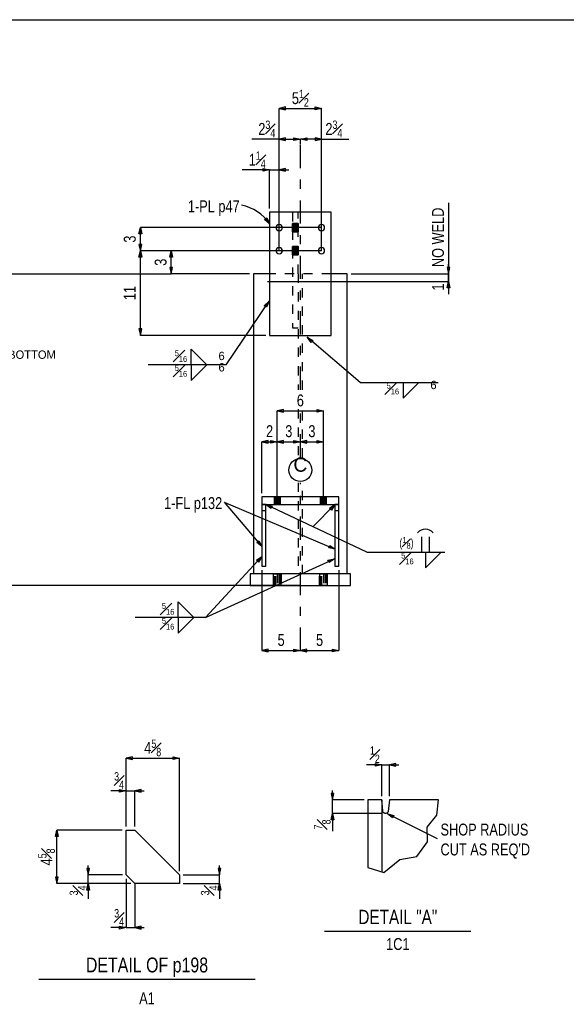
# Model space of a CAD drawing. Header units: inches. Extents: x -17.2 to 17.5, y -11.2 to 11.2.
# Tile 4 of 5: x 3 to 8.9, y 0.6 to 11.2. Entities that reach past the tile are written whole.
import ezdxf
from ezdxf.enums import TextEntityAlignment as Align

# ---------------------------------------------------------------- set-up
doc = ezdxf.new("R2010")
doc.units = ezdxf.units.IN
doc.header["$LTSCALE"] = 2.5
doc.header["$MEASUREMENT"] = 0
doc.linetypes.add('SDS2_5', pattern=[0.04, 0.02, -0.02])
doc.linetypes.add('SDS2_6', pattern=[0.2, 0.1, -0.05, 0, -0.05])
doc.layers.add('Layer_0', color=7, linetype='Continuous')
doc.layers.add('Outline', color=7, linetype='Continuous')
doc.styles.add('MTextWidth', font='txt', dxfattribs={"width": 0.8, "height": 0.2})

msp = doc.modelspace()

# ---------------------------------------------------------------- linework, layer by layer
at = {"color": 1, "linetype": 'Continuous'}
for p, q in [((7.604, 9.267), (7.604, 8.415)), ((5.612, 9.085), (5.636, 9.104)), ((5.667, 9.04), (5.612, 9.085)), ((5.636, 9.104), (5.667, 9.04)), ((4.253, 8.93), (4.268, 8.999)), ((4.268, 8.749), (4.268, 8.999)), ((4.268, 8.999), (4.283, 8.93)), ((6.229, 8.999), (4.268, 8.999)), ((5.667, 9.04), (5.667, 9.04)), ((4.283, 8.93), (4.253, 8.93)), ((4.283, 8.817), (4.253, 8.817)), ((4.253, 8.817), (4.268, 8.749)), ((4.253, 8.68), (4.268, 8.749)), ((4.268, 8.749), (4.283, 8.817)), ((4.268, 7.832), (4.268, 8.749)), ((4.268, 8.749), (4.283, 8.68)), ((4.601, 8.749), (4.268, 8.749)), ((4.601, 8.749), (4.268, 8.749)), ((4.586, 8.68), (4.601, 8.749)), ((4.601, 8.499), (4.601, 8.749)), ((4.601, 8.749), (4.616, 8.68)), ((6.229, 8.749), (4.601, 8.749)), ((4.283, 8.68), (4.253, 8.68)), ((4.616, 8.68), (4.586, 8.68)), ((4.616, 8.567), (4.586, 8.567)), ((4.586, 8.567), (4.601, 8.499)), ((4.601, 8.499), (4.616, 8.567)), ((7.618, 8.567), (7.589, 8.567)), ((7.589, 8.567), (7.604, 8.499)), ((7.604, 8.499), (7.604, 8.602)), ((7.604, 8.499), (7.618, 8.567)), ((1.98, 8.499), (4.601, 8.499)), ((5.45, 8.499), (4.601, 8.499)), ((6.55, 8.499), (7.604, 8.499)), ((7.604, 8.415), (7.604, 8.499)), ((5.646, 8.415), (7.604, 8.415)), ((7.589, 8.346), (7.604, 8.415)), ((7.618, 8.346), (7.589, 8.346)), ((7.604, 8.415), (7.604, 8.277)), ((7.604, 8.415), (7.618, 8.346)), ((5.198, 7.513), (5.661, 8.202)), ((5.61, 8.153), (5.661, 8.202)), ((5.635, 8.137), (5.61, 8.153)), ((5.661, 8.202), (5.635, 8.137)), ((5.661, 8.202), (5.661, 8.202)), ((4.283, 7.901), (4.253, 7.901)), ((4.253, 7.901), (4.268, 7.832)), ((4.268, 7.832), (4.283, 7.901)), ((5.625, 7.832), (4.268, 7.832)), ((6.646, 7.322), (6.074, 7.811)), ((6.074, 7.811), (6.074, 7.811)), ((6.074, 7.811), (6.136, 7.777)), ((6.117, 7.755), (6.074, 7.811)), ((4.817, 7.513), (4.817, 7.682)), ((4.817, 7.682), (4.987, 7.513)), ((6.136, 7.777), (6.117, 7.755)), ((5.198, 7.513), (4.352, 7.513)), ((4.817, 7.513), (4.817, 7.343)), ((4.817, 7.343), (4.987, 7.513)), ((6.646, 7.322), (7.493, 7.322)), ((7.112, 7.322), (7.112, 7.153)), ((7.112, 7.153), (7.281, 7.322)), ((5.819, 7.028), (5.75, 7.014)), ((5.75, 6.68), (5.75, 7.014)), ((5.75, 7.014), (5.819, 6.999)), ((5.75, 7.014), (6.25, 7.014)), ((5.819, 6.999), (5.819, 7.028)), ((6.181, 6.999), (6.181, 7.028)), ((6.181, 7.028), (6.25, 7.014)), ((6.25, 7.014), (6.181, 6.999)), ((6.25, 6.68), (6.25, 7.014)), ((5.652, 6.695), (5.583, 6.68)), ((5.583, 6.124), (5.583, 6.68)), ((5.583, 6.68), (5.652, 6.665)), ((5.583, 6.68), (5.75, 6.68)), ((5.652, 6.665), (5.652, 6.695)), ((5.681, 6.665), (5.681, 6.695)), ((5.681, 6.695), (5.75, 6.68)), ((5.75, 6.68), (5.681, 6.665)), ((5.819, 6.695), (5.75, 6.68)), ((5.75, 5.999), (5.75, 6.68)), ((5.75, 6.68), (5.819, 6.665)), ((5.75, 6.68), (6, 6.68)), ((5.75, 6.68), (5.75, 6.68)), ((5.819, 6.665), (5.819, 6.695)), ((5.931, 6.665), (5.931, 6.695)), ((5.931, 6.695), (6, 6.68)), ((6, 6.68), (5.931, 6.665)), ((6.069, 6.695), (6, 6.68)), ((6, 6.68), (6, 6.68)), ((6, 6.68), (6, 6.68)), ((6, 6.68), (6.069, 6.665)), ((6, 6.68), (6.25, 6.68)), ((6.069, 6.665), (6.069, 6.695)), ((6.181, 6.665), (6.181, 6.695)), ((6.181, 6.695), (6.25, 6.68)), ((6.25, 6.68), (6.181, 6.665)), ((6.25, 5.999), (6.25, 6.68)), ((5.175, 6.026), (6.376, 5.516)), ((5.175, 6.026), (5.584, 5.547)), ((6.718, 5.483), (5.625, 5.999)), ((5.625, 5.999), (5.625, 5.999)), ((5.625, 5.999), (5.694, 5.983)), ((5.681, 5.956), (5.625, 5.999)), ((5.694, 5.983), (5.681, 5.956)), ((6.134, 5.758), (6.375, 5.999)), ((6.316, 5.96), (6.375, 5.999)), ((6.375, 5.999), (6.337, 5.939)), ((6.375, 5.999), (6.375, 5.999)), ((6.337, 5.939), (6.316, 5.96)), ((7.269, 5.694), (7.29, 5.715)), ((7.29, 5.715), (7.311, 5.728)), ((7.311, 5.728), (7.332, 5.735)), ((7.311, 5.652), (7.311, 5.483)), ((7.332, 5.735), (7.353, 5.737)), ((7.353, 5.737), (7.375, 5.735)), ((7.375, 5.735), (7.396, 5.728)), ((7.396, 5.728), (7.417, 5.715)), ((7.396, 5.652), (7.396, 5.483)), ((7.417, 5.715), (7.438, 5.694)), ((5.528, 5.589), (5.551, 5.608)), ((5.584, 5.547), (5.528, 5.589)), ((5.551, 5.608), (5.584, 5.547)), ((5.584, 5.547), (5.584, 5.547)), ((6.307, 5.53), (6.319, 5.557)), ((6.319, 5.557), (6.376, 5.516)), ((4.974, 4.776), (5.582, 5.438)), ((5.525, 5.397), (5.582, 5.438)), ((5.582, 5.438), (5.546, 5.377)), ((5.582, 5.438), (5.582, 5.438)), ((6.376, 5.516), (6.307, 5.53)), ((6.376, 5.516), (6.376, 5.516)), ((6.718, 5.483), (7.565, 5.483)), ((7.353, 5.483), (7.353, 5.313)), ((7.353, 5.313), (7.523, 5.483)), ((4.974, 4.776), (6.368, 5.413)), ((5.546, 5.377), (5.525, 5.397)), ((6.299, 5.398), (6.368, 5.413)), ((6.311, 5.371), (6.299, 5.398)), ((6.368, 5.413), (6.311, 5.371)), ((6.368, 5.413), (6.368, 5.413)), ((5.583, 5.29), (5.583, 4.419)), ((6.417, 5.29), (6.417, 4.419)), ((4.678, 4.776), (4.678, 4.945)), ((4.678, 4.945), (4.847, 4.776)), ((4.974, 4.776), (4.212, 4.776)), ((4.678, 4.776), (4.678, 4.607)), ((4.678, 4.607), (4.847, 4.776)), ((5.652, 4.434), (5.583, 4.419)), ((5.583, 4.419), (5.652, 4.405)), ((5.583, 4.419), (6, 4.419)), ((5.652, 4.405), (5.652, 4.434)), ((5.931, 4.405), (5.931, 4.434)), ((5.931, 4.434), (6, 4.419)), ((6, 4.419), (5.931, 4.405)), ((6.069, 4.434), (6, 4.419)), ((6, 4.419), (6, 4.419)), ((6, 4.419), (6, 4.419)), ((6, 4.419), (6.069, 4.405)), ((6, 4.419), (6.417, 4.419)), ((6.069, 4.405), (6.069, 4.434)), ((6.348, 4.405), (6.348, 4.434)), ((6.348, 4.434), (6.417, 4.419)), ((6.417, 4.419), (6.348, 4.405)), ((4.182, 3.27), (4.113, 3.255)), ((4.113, 2.901), (4.113, 3.255)), ((4.113, 3.255), (4.182, 3.24)), ((4.113, 3.255), (4.691, 3.255)), ((4.182, 3.24), (4.182, 3.27)), ((4.622, 3.24), (4.622, 3.27)), ((4.622, 3.27), (4.691, 3.255)), ((4.691, 3.255), (4.622, 3.24)), ((4.691, 2.031), (4.691, 3.255)), ((6.881, 3.182), (6.716, 3.182)), ((6.812, 3.168), (6.812, 3.197)), ((6.812, 3.197), (6.881, 3.182)), ((6.881, 3.182), (6.812, 3.168)), ((6.881, 2.843), (6.881, 3.182)), ((6.881, 3.182), (6.964, 3.182)), ((7.033, 3.197), (6.964, 3.182)), ((6.964, 3.182), (7.067, 3.182)), ((6.964, 3.182), (7.033, 3.168)), ((6.964, 2.843), (6.964, 3.182)), ((7.033, 3.168), (7.033, 3.197)), ((4.113, 2.901), (3.948, 2.901)), ((4.044, 2.886), (4.044, 2.916)), ((4.044, 2.916), (4.113, 2.901)), ((4.113, 2.901), (4.044, 2.886)), ((4.113, 2.515), (4.113, 2.901)), ((4.113, 2.901), (4.207, 2.901)), ((4.276, 2.916), (4.207, 2.901)), ((4.207, 2.901), (4.31, 2.901)), ((4.207, 2.901), (4.276, 2.886)), ((4.207, 2.513), (4.207, 2.901)), ((4.276, 2.886), (4.276, 2.916)), ((6.347, 2.802), (6.347, 2.905)), ((6.362, 2.871), (6.332, 2.871)), ((6.332, 2.871), (6.347, 2.802)), ((6.347, 2.802), (6.362, 2.871)), ((6.347, 2.656), (6.347, 2.802)), ((6.689, 2.802), (6.347, 2.802)), ((6.332, 2.587), (6.347, 2.656)), ((6.362, 2.587), (6.332, 2.587)), ((6.877, 2.656), (6.347, 2.656)), ((6.347, 2.656), (6.347, 2.464)), ((6.347, 2.656), (6.362, 2.587)), ((7.485, 2.381), (6.943, 2.651)), ((6.943, 2.651), (6.943, 2.651)), ((6.943, 2.651), (7.011, 2.633)), ((6.998, 2.607), (6.943, 2.651)), ((7.011, 2.633), (6.998, 2.607)), ((3.348, 2.405), (3.363, 2.473)), ((3.363, 1.895), (3.363, 2.473)), ((3.363, 2.473), (3.378, 2.405)), ((4.071, 2.473), (3.363, 2.473)), ((3.378, 2.405), (3.348, 2.405)), ((3.717, 2.058), (3.688, 2.058)), ((3.688, 2.058), (3.703, 1.989)), ((3.703, 1.989), (3.703, 2.092)), ((3.703, 1.989), (3.717, 2.058)), ((5.139, 2.058), (5.109, 2.058)), ((5.109, 2.058), (5.124, 1.989)), ((5.124, 1.989), (5.124, 2.092)), ((5.124, 1.989), (5.139, 2.058)), ((3.378, 1.964), (3.348, 1.964)), ((3.348, 1.964), (3.363, 1.895)), ((3.363, 1.895), (3.378, 1.964)), ((3.703, 1.895), (3.703, 1.989)), ((4.074, 1.989), (3.703, 1.989)), ((4.113, 1.947), (4.113, 1.419)), ((4.73, 1.989), (5.124, 1.989)), ((5.124, 1.895), (5.124, 1.989)), ((3.703, 1.895), (3.363, 1.895)), ((3.688, 1.826), (3.703, 1.895)), ((3.717, 1.826), (3.688, 1.826)), ((4.165, 1.895), (3.703, 1.895)), ((3.703, 1.895), (3.703, 1.731)), ((3.703, 1.895), (3.717, 1.826)), ((4.207, 1.895), (4.207, 1.419)), ((4.733, 1.895), (5.124, 1.895)), ((5.109, 1.826), (5.124, 1.895)), ((5.139, 1.826), (5.109, 1.826)), ((5.124, 1.895), (5.124, 1.731)), ((5.124, 1.895), (5.139, 1.826)), ((4.113, 1.419), (3.948, 1.419)), ((4.044, 1.404), (4.044, 1.433)), ((4.044, 1.433), (4.113, 1.419)), ((4.113, 1.419), (4.044, 1.404)), ((4.113, 1.419), (4.207, 1.419)), ((4.276, 1.433), (4.207, 1.419)), ((4.207, 1.419), (4.31, 1.419)), ((4.207, 1.419), (4.276, 1.404)), ((4.276, 1.404), (4.276, 1.433))]:
    msp.add_line(p, q, dxfattribs=at)
at = {"color": 2, "linetype": 'Continuous'}
for p, q in [((6.881, 2.802), (6.731, 2.802)), ((6.731, 2.802), (6.731, 2.07)), ((6.892, 2.684), (6.881, 2.802)), ((6.881, 2.802), (6.881, 2.023)), ((6.964, 2.802), (6.952, 2.676)), ((6.974, 2.802), (6.964, 2.802)), ((7.033, 2.802), (6.974, 2.802)), ((7.497, 2.802), (7.033, 2.802)), ((7.476, 2.638), (7.497, 2.802)), ((6.893, 2.676), (6.892, 2.684)), ((6.894, 2.674), (6.893, 2.676)), ((6.893, 2.676), (6.893, 2.676)), ((6.897, 2.669), (6.894, 2.674)), ((6.901, 2.664), (6.897, 2.669)), ((6.948, 2.669), (6.943, 2.664)), ((6.951, 2.674), (6.948, 2.669)), ((6.952, 2.676), (6.951, 2.676)), ((6.951, 2.676), (6.951, 2.674)), ((6.907, 2.66), (6.901, 2.664)), ((6.913, 2.657), (6.907, 2.66)), ((6.919, 2.656), (6.913, 2.657)), ((6.925, 2.656), (6.919, 2.656)), ((6.926, 2.656), (6.925, 2.656)), ((6.932, 2.657), (6.926, 2.656)), ((6.938, 2.66), (6.932, 2.657)), ((6.943, 2.664), (6.938, 2.66)), ((7.374, 2.508), (7.476, 2.638)), ((4.113, 1.989), (4.113, 2.473)), ((4.113, 2.473), (4.207, 2.473)), ((4.207, 2.473), (4.691, 1.989)), ((7.378, 2.349), (7.374, 2.508)), ((7.262, 2.19), (7.378, 2.349)), ((6.903, 2.016), (7.078, 2.157)), ((7.078, 2.157), (7.262, 2.19)), ((6.731, 2.07), (6.903, 2.016)), ((4.207, 1.895), (4.113, 1.989)), ((4.691, 1.989), (4.691, 1.895))]:
    msp.add_line(p, q, dxfattribs=at)
at = {"color": 3, "linetype": 'Continuous'}
msp.add_line((6.263, 1.381), (7.846, 1.381), dxfattribs=at)
at = {"color": 1, "linetype": 'Continuous'}
msp.add_arc((5.273, 8.775), 0.475, 34.045, 79.045, dxfattribs=at)
at = {"layer": 'Layer_0', "color": 2, "linetype": 'Continuous'}
for p, q in [((-17.25, 11.25), (17.25, 11.25)), ((6.333, 9.165), (5.667, 9.165)), ((5.667, 9.165), (5.667, 7.832)), ((6.333, 7.832), (6.333, 9.165)), ((5.492, 8.499), (5.492, 5.249)), ((5.667, 8.499), (5.492, 8.499)), ((6.508, 8.499), (6.333, 8.499)), ((6.508, 5.249), (6.508, 8.499)), ((5.667, 7.832), (6.333, 7.832)), ((5.583, 6.082), (5.583, 5.999)), ((6.417, 6.082), (5.583, 6.082)), ((5.716, 6.082), (5.716, 6.082)), ((5.784, 6.082), (5.784, 6.082)), ((6.216, 6.082), (6.216, 6.082)), ((6.284, 6.082), (6.284, 6.082)), ((6.417, 5.999), (6.417, 6.082)), ((5.583, 5.999), (6.417, 5.999)), ((5.625, 5.999), (5.583, 5.999)), ((5.583, 5.999), (5.583, 5.332)), ((5.625, 5.332), (5.625, 5.999)), ((5.716, 5.999), (5.716, 5.998)), ((5.784, 5.998), (5.784, 5.999)), ((6.216, 5.999), (6.216, 5.998)), ((6.284, 5.998), (6.284, 5.999)), ((6.417, 5.999), (6.375, 5.999)), ((6.375, 5.999), (6.375, 5.332)), ((6.417, 5.332), (6.417, 5.999)), ((5.583, 5.332), (5.625, 5.332)), ((6.375, 5.332), (6.417, 5.332)), ((5.458, 5.249), (5.458, 5.124)), ((6.542, 5.249), (5.458, 5.249)), ((5.706, 5.249), (5.706, 5.249)), ((5.794, 5.249), (5.794, 5.249)), ((6.206, 5.249), (6.206, 5.249)), ((6.294, 5.249), (6.294, 5.249)), ((6.542, 5.124), (6.542, 5.249)), ((5.458, 5.124), (6.542, 5.124)), ((5.706, 5.124), (5.706, 5.123)), ((5.794, 5.123), (5.794, 5.124)), ((6.206, 5.124), (6.206, 5.123)), ((6.294, 5.123), (6.294, 5.124)), ((4.691, 1.895), (4.207, 1.895))]:
    msp.add_line(p, q, dxfattribs=at)
at = {"layer": 'Layer_0', "color": 1, "linetype": 'SDS2_5'}
for p, q in [((5.915, 9.165), (5.915, 7.915)), ((5.977, 8.499), (5.977, 9.165)), ((5.914, 9.039), (5.914, 9.043)), ((5.977, 9.043), (5.914, 9.043)), ((5.914, 9.03), (5.914, 9.039)), ((5.914, 9.039), (5.977, 9.039)), ((5.914, 9.016), (5.914, 9.03)), ((5.914, 9.03), (5.977, 9.03)), ((5.914, 8.999), (5.914, 9.016)), ((5.914, 9.016), (5.977, 9.016)), ((5.914, 8.982), (5.914, 8.999)), ((5.914, 8.999), (5.977, 8.999)), ((5.914, 8.967), (5.914, 8.982)), ((5.977, 8.982), (5.914, 8.982)), ((5.914, 8.958), (5.914, 8.967)), ((5.977, 8.967), (5.914, 8.967)), ((5.914, 8.954), (5.914, 8.958)), ((5.977, 8.958), (5.914, 8.958)), ((5.977, 9.043), (5.977, 9.039)), ((5.977, 9.039), (5.977, 9.03)), ((5.977, 9.03), (5.977, 9.016)), ((5.977, 9.016), (5.977, 8.999)), ((5.977, 8.999), (5.977, 8.982)), ((5.977, 8.982), (5.977, 8.967)), ((5.977, 8.967), (5.977, 8.958)), ((5.977, 8.958), (5.977, 8.954)), ((5.914, 8.954), (5.977, 8.954)), ((5.914, 8.789), (5.914, 8.793)), ((5.977, 8.793), (5.914, 8.793)), ((5.914, 8.78), (5.914, 8.789)), ((5.914, 8.789), (5.977, 8.789)), ((5.914, 8.766), (5.914, 8.78)), ((5.914, 8.78), (5.977, 8.78)), ((5.914, 8.749), (5.914, 8.766)), ((5.914, 8.766), (5.977, 8.766)), ((5.914, 8.732), (5.914, 8.749)), ((5.914, 8.749), (5.977, 8.749)), ((5.977, 8.793), (5.977, 8.789)), ((5.977, 8.789), (5.977, 8.78)), ((5.977, 8.78), (5.977, 8.766)), ((5.977, 8.766), (5.977, 8.749)), ((5.977, 8.749), (5.977, 8.732)), ((5.914, 8.717), (5.914, 8.732)), ((5.977, 8.732), (5.914, 8.732)), ((5.914, 8.708), (5.914, 8.717)), ((5.977, 8.717), (5.914, 8.717)), ((5.914, 8.704), (5.914, 8.708)), ((5.977, 8.708), (5.914, 8.708)), ((5.914, 8.704), (5.977, 8.704)), ((5.977, 8.732), (5.977, 8.717)), ((5.977, 8.717), (5.977, 8.708)), ((5.977, 8.708), (5.977, 8.704)), ((6.333, 8.499), (5.667, 8.499)), ((5.977, 8.499), (5.977, 7.243)), ((6.023, 7.243), (6.023, 8.499)), ((5.915, 7.915), (5.977, 7.915)), ((5.977, 7.033), (5.977, 6.511)), ((6.023, 6.511), (6.023, 7.033)), ((5.977, 6.236), (5.977, 5.249)), ((6.023, 5.249), (6.023, 6.236)), ((5.716, 6.082), (5.719, 6.082)), ((5.716, 6.082), (5.716, 5.999)), ((5.719, 5.999), (5.719, 6.082)), ((5.719, 6.082), (5.719, 6.082)), ((5.719, 6.082), (5.726, 6.082)), ((5.726, 5.999), (5.726, 6.082)), ((5.726, 6.082), (5.726, 6.082)), ((5.726, 6.082), (5.737, 6.082)), ((5.737, 5.999), (5.737, 6.082)), ((5.737, 6.082), (5.737, 6.082)), ((5.737, 6.082), (5.75, 6.082)), ((5.75, 6.082), (5.75, 6.082)), ((5.75, 6.082), (5.75, 5.999)), ((5.75, 6.082), (5.763, 6.082)), ((5.763, 6.082), (5.763, 6.082)), ((5.763, 6.082), (5.763, 5.999)), ((5.763, 6.082), (5.774, 6.082)), ((5.774, 6.082), (5.774, 6.082)), ((5.774, 6.082), (5.774, 5.999)), ((5.774, 6.082), (5.781, 6.082)), ((5.781, 6.082), (5.781, 6.082)), ((5.781, 6.082), (5.781, 5.999)), ((5.781, 6.082), (5.784, 6.082)), ((5.784, 5.999), (5.784, 6.082)), ((6.216, 6.082), (6.219, 6.082)), ((6.216, 6.082), (6.216, 5.999)), ((6.219, 5.999), (6.219, 6.082)), ((6.219, 6.082), (6.219, 6.082)), ((6.219, 6.082), (6.226, 6.082)), ((6.226, 5.999), (6.226, 6.082)), ((6.226, 6.082), (6.226, 6.082)), ((6.226, 6.082), (6.237, 6.082)), ((6.237, 5.999), (6.237, 6.082)), ((6.237, 6.082), (6.237, 6.082)), ((6.237, 6.082), (6.25, 6.082)), ((6.25, 6.082), (6.25, 6.082)), ((6.25, 6.082), (6.25, 5.999)), ((6.25, 6.082), (6.263, 6.082)), ((6.263, 6.082), (6.263, 6.082)), ((6.263, 6.082), (6.263, 5.999)), ((6.263, 6.082), (6.274, 6.082)), ((6.274, 6.082), (6.274, 6.082)), ((6.274, 6.082), (6.274, 5.999)), ((6.274, 6.082), (6.281, 6.082)), ((6.281, 6.082), (6.281, 6.082)), ((6.281, 6.082), (6.281, 5.999)), ((6.281, 6.082), (6.284, 6.082)), ((6.284, 5.999), (6.284, 6.082)), ((5.719, 5.998), (5.716, 5.998)), ((5.719, 5.998), (5.719, 5.999)), ((5.726, 5.998), (5.719, 5.998)), ((5.726, 5.998), (5.726, 5.999)), ((5.737, 5.998), (5.726, 5.998)), ((5.737, 5.998), (5.737, 5.999)), ((5.75, 5.998), (5.737, 5.998)), ((5.75, 5.999), (5.75, 5.998)), ((5.763, 5.998), (5.75, 5.998)), ((5.763, 5.999), (5.763, 5.998)), ((5.774, 5.998), (5.763, 5.998)), ((5.774, 5.999), (5.774, 5.998)), ((5.781, 5.998), (5.774, 5.998)), ((5.781, 5.999), (5.781, 5.998)), ((5.784, 5.998), (5.781, 5.998)), ((6.219, 5.998), (6.216, 5.998)), ((6.219, 5.998), (6.219, 5.999)), ((6.226, 5.998), (6.219, 5.998)), ((6.226, 5.998), (6.226, 5.999)), ((6.237, 5.998), (6.226, 5.998)), ((6.237, 5.998), (6.237, 5.999)), ((6.25, 5.998), (6.237, 5.998)), ((6.25, 5.999), (6.25, 5.998)), ((6.263, 5.998), (6.25, 5.998)), ((6.263, 5.999), (6.263, 5.998)), ((6.274, 5.998), (6.263, 5.998)), ((6.274, 5.999), (6.274, 5.998)), ((6.281, 5.998), (6.274, 5.998)), ((6.281, 5.999), (6.281, 5.998)), ((6.284, 5.998), (6.281, 5.998)), ((5.583, 5.936), (5.625, 5.936)), ((6.375, 5.936), (6.417, 5.936)), ((5.706, 5.249), (5.709, 5.249)), ((5.706, 5.249), (5.706, 5.124)), ((5.709, 5.124), (5.709, 5.249)), ((5.709, 5.249), (5.709, 5.249)), ((5.709, 5.249), (5.719, 5.249)), ((5.719, 5.124), (5.719, 5.249)), ((5.719, 5.249), (5.719, 5.249)), ((5.719, 5.249), (5.733, 5.249)), ((5.733, 5.124), (5.733, 5.249)), ((5.733, 5.249), (5.733, 5.249)), ((5.733, 5.249), (5.75, 5.249)), ((5.75, 5.249), (5.75, 5.249)), ((5.75, 5.249), (5.75, 5.124)), ((5.75, 5.249), (5.767, 5.249)), ((5.767, 5.249), (5.767, 5.249)), ((5.767, 5.249), (5.767, 5.124)), ((5.767, 5.249), (5.781, 5.249)), ((5.781, 5.249), (5.781, 5.249)), ((5.781, 5.249), (5.781, 5.124)), ((5.781, 5.249), (5.791, 5.249)), ((5.791, 5.249), (5.791, 5.249)), ((5.791, 5.249), (5.791, 5.124)), ((5.791, 5.249), (5.794, 5.249)), ((5.794, 5.124), (5.794, 5.249)), ((6.206, 5.249), (6.209, 5.249)), ((6.206, 5.249), (6.206, 5.124)), ((6.209, 5.124), (6.209, 5.249)), ((6.209, 5.249), (6.209, 5.249)), ((6.209, 5.249), (6.219, 5.249)), ((6.219, 5.124), (6.219, 5.249)), ((6.219, 5.249), (6.219, 5.249)), ((6.219, 5.249), (6.233, 5.249)), ((6.233, 5.124), (6.233, 5.249)), ((6.233, 5.249), (6.233, 5.249)), ((6.233, 5.249), (6.25, 5.249)), ((6.25, 5.249), (6.25, 5.249)), ((6.25, 5.249), (6.25, 5.124)), ((6.25, 5.249), (6.267, 5.249)), ((6.267, 5.249), (6.267, 5.249)), ((6.267, 5.249), (6.267, 5.124)), ((6.267, 5.249), (6.281, 5.249)), ((6.281, 5.249), (6.281, 5.249)), ((6.281, 5.249), (6.281, 5.124)), ((6.281, 5.249), (6.291, 5.249)), ((6.291, 5.249), (6.291, 5.249)), ((6.291, 5.249), (6.291, 5.124)), ((6.291, 5.249), (6.294, 5.249)), ((6.294, 5.124), (6.294, 5.249)), ((5.709, 5.123), (5.706, 5.123)), ((5.709, 5.123), (5.709, 5.124)), ((5.719, 5.123), (5.709, 5.123)), ((5.719, 5.123), (5.719, 5.124)), ((5.733, 5.123), (5.719, 5.123)), ((5.733, 5.123), (5.733, 5.124)), ((5.75, 5.123), (5.733, 5.123)), ((5.75, 5.124), (5.75, 5.123)), ((5.767, 5.123), (5.75, 5.123)), ((5.767, 5.124), (5.767, 5.123)), ((5.781, 5.123), (5.767, 5.123)), ((5.781, 5.124), (5.781, 5.123)), ((5.791, 5.123), (5.781, 5.123)), ((5.791, 5.124), (5.791, 5.123)), ((5.794, 5.123), (5.791, 5.123)), ((6.209, 5.123), (6.206, 5.123)), ((6.209, 5.123), (6.209, 5.124)), ((6.219, 5.123), (6.209, 5.123)), ((6.219, 5.123), (6.219, 5.124)), ((6.233, 5.123), (6.219, 5.123)), ((6.233, 5.123), (6.233, 5.124)), ((6.25, 5.123), (6.233, 5.123)), ((6.25, 5.124), (6.25, 5.123)), ((6.267, 5.123), (6.25, 5.123)), ((6.267, 5.124), (6.267, 5.123)), ((6.281, 5.123), (6.267, 5.123)), ((6.281, 5.124), (6.281, 5.123)), ((6.291, 5.123), (6.281, 5.123)), ((6.291, 5.124), (6.291, 5.123)), ((6.294, 5.123), (6.291, 5.123))]:
    msp.add_line(p, q, dxfattribs=at)
at = {"layer": 'Layer_0', "color": 3, "linetype": 'Continuous'}
for points in [[(5.771, 8.965), (5.784, 8.967), (5.795, 8.975), (5.802, 8.986), (5.805, 8.999), (5.802, 9.012), (5.795, 9.023), (5.784, 9.03), (5.771, 9.032), (5.758, 9.03), (5.747, 9.023), (5.74, 9.012), (5.737, 8.999), (5.74, 8.986), (5.747, 8.975), (5.758, 8.967), (5.771, 8.965)], [(6.229, 8.965), (6.242, 8.967), (6.253, 8.975), (6.26, 8.986), (6.263, 8.999), (6.26, 9.012), (6.253, 9.023), (6.242, 9.03), (6.229, 9.032), (6.216, 9.03), (6.205, 9.023), (6.198, 9.012), (6.195, 8.999), (6.198, 8.986), (6.205, 8.975), (6.216, 8.967), (6.229, 8.965)], [(5.771, 8.715), (5.784, 8.717), (5.795, 8.725), (5.802, 8.736), (5.805, 8.749), (5.802, 8.762), (5.795, 8.773), (5.784, 8.78), (5.771, 8.782), (5.758, 8.78), (5.747, 8.773), (5.74, 8.762), (5.737, 8.749), (5.74, 8.736), (5.747, 8.725), (5.758, 8.717), (5.771, 8.715)], [(6.229, 8.715), (6.242, 8.717), (6.253, 8.725), (6.26, 8.736), (6.263, 8.749), (6.26, 8.762), (6.253, 8.773), (6.242, 8.78), (6.229, 8.782), (6.216, 8.78), (6.205, 8.773), (6.198, 8.762), (6.195, 8.749), (6.198, 8.736), (6.205, 8.725), (6.216, 8.717), (6.229, 8.715)]]:
    msp.add_lwpolyline(points, close=True, dxfattribs=at)
at = {"layer": 'Outline', "color": 1, "linetype": 'Continuous'}
for p, q in [((5.84, 10.305), (5.771, 10.29)), ((5.771, 8.749), (5.771, 10.29)), ((5.771, 10.29), (5.84, 10.275)), ((5.771, 10.29), (6.229, 10.29)), ((5.84, 10.275), (5.84, 10.305)), ((6.16, 10.275), (6.16, 10.305)), ((6.16, 10.305), (6.229, 10.29)), ((6.229, 10.29), (6.16, 10.275)), ((6.229, 8.749), (6.229, 10.29)), ((5.771, 9.957), (5.476, 9.957)), ((5.84, 9.972), (5.771, 9.957)), ((5.771, 8.749), (5.771, 9.957)), ((5.771, 9.957), (5.84, 9.942)), ((5.771, 9.957), (6, 9.957)), ((5.84, 9.942), (5.84, 9.972)), ((5.931, 9.942), (5.931, 9.972)), ((5.931, 9.972), (6, 9.957)), ((6, 9.957), (5.931, 9.942)), ((6, 9.957), (6.069, 9.972)), ((6, 9.897), (6, 9.957)), ((6.229, 9.957), (6, 9.957)), ((6.069, 9.942), (6, 9.957)), ((6, 9.957), (6, 9.957)), ((6.069, 9.972), (6.069, 9.942)), ((6.229, 9.957), (6.16, 9.972)), ((6.16, 9.972), (6.16, 9.942)), ((6.16, 9.942), (6.229, 9.957)), ((6.229, 8.749), (6.229, 9.957)), ((6.229, 9.957), (6.524, 9.957)), ((5.667, 9.624), (5.372, 9.624)), ((5.598, 9.609), (5.598, 9.638)), ((5.598, 9.638), (5.667, 9.624)), ((5.667, 9.624), (5.598, 9.609)), ((5.667, 9.207), (5.667, 9.624)), ((5.667, 9.624), (5.771, 9.624)), ((5.84, 9.638), (5.771, 9.624)), ((5.771, 9.624), (5.874, 9.624)), ((5.771, 9.624), (5.84, 9.609)), ((5.771, 8.999), (5.771, 9.624)), ((5.84, 9.609), (5.84, 9.638)), ((6, 5.124), (-3.927, 5.124))]:
    msp.add_line(p, q, dxfattribs=at)
at = {"layer": 'Outline', "color": 1, "linetype": 'SDS2_6'}
for p, q in [((6, 7.243), (6, 9.957)), ((6, 6.511), (6, 7.033)), ((6, 4.419), (6, 6.236))]:
    msp.add_line(p, q, dxfattribs=at)
at = {"layer": 'Outline', "color": 3, "linetype": 'Continuous'}
msp.add_line((3.169, 0.86), (5.512, 0.86), dxfattribs=at)
msp.add_circle((6, 6.374), 0.125, dxfattribs=at)

# ---------------------------------------------------------------- texts
at = {"color": 2, "linetype": 'Continuous', "width": 0.8}
for s, p in [('1-PL p47', (5.343, 9.165)), ('1-FL p132', (5.154, 5.951))]:
    msp.add_text(s, height=0.129, dxfattribs=at).set_placement(p, align=Align.RIGHT)
msp.add_text('NO WELD', height=0.129, rotation=90, dxfattribs=at).set_placement((7.554, 8.571))
for s, p in [('3', (4.218, 8.874)), ('3', (4.552, 8.624)), ('11', (4.218, 8.29))]:
    msp.add_text(s, height=0.129, rotation=90, dxfattribs=at).set_placement(p, align=Align.CENTER)
msp.add_text('1', height=0.129, rotation=90, dxfattribs=at).set_placement((7.554, 8.394), align=Align.RIGHT)
at = {"color": 1, "linetype": 'Continuous'}
msp.add_text('1" RET @ BOTTOM', height=0.09032, dxfattribs=at).set_placement((2.262, 7.623), align=Align.MIDDLE_LEFT)
msp.add_text('6', height=0.0903, dxfattribs=at).set_placement((5.114, 7.564))
for p in [(5.114, 7.531), (7.408, 7.34)]:
    msp.add_text('6', height=0.0903, dxfattribs=at).set_placement(p, align=Align.TOP_LEFT)
at = {"color": 2, "linetype": 'Continuous', "width": 0.8}
for s, p in [('6', (6, 7.063)), ('2', (5.667, 6.73)), ('3', (5.875, 6.73)), ('3', (6.125, 6.73)), ('5', (5.792, 4.469)), ('5', (6.208, 4.469))]:
    msp.add_text(s, height=0.129, dxfattribs=at).set_placement(p, align=Align.CENTER)
at = {"color": 3, "linetype": 'Continuous', "width": 0.8}
msp.add_text('DETAIL "A"', height=0.1548, dxfattribs=at).set_placement((7.055, 1.457), align=Align.CENTER)
at = {"color": 1, "linetype": 'Continuous', "width": 0.8}
msp.add_text('1C1', height=0.129, dxfattribs=at).set_placement((7.055, 1.177), align=Align.CENTER)
at = {"color": 1, "linetype": 'Continuous', "char_height": 0.09032, "style": 'MTextWidth'}
for s, insert, attachment_point in [('\\A1;{\\H0.70x;\\S5#16;}', (4.775, 7.544), 9), ('\\A1;{\\H0.70x;\\S5#16;}', (4.775, 7.51), 3), ('\\A1;{\\H0.70x;\\S5#16;}', (7.069, 7.319), 3), ('\\A1;({\\H0.70x;\\S1#8;})', (7.226, 5.513), 9), ('\\A1;{\\H0.70x;\\S5#16;}', (7.226, 5.479), 3), ('\\A1;{\\H0.70x;\\S5#16;}', (4.636, 4.807), 9), ('\\A1;{\\H0.70x;\\S5#16;}', (4.636, 4.773), 3)]:
    msp.add_mtext(s, dxfattribs=dict(at, insert=insert, attachment_point=attachment_point))
at = {"color": 2, "linetype": 'Continuous', "char_height": 0.12902, "style": 'MTextWidth'}
for s, insert, attachment_point in [('\\A1;4{\\H0.70x;\\S5#8;}', (4.402, 3.275), 8), ('\\A1;{\\H0.70x;\\S1#2;}', (6.86, 3.202), 9), ('\\A1;{\\H0.70x;\\S3#4;}', (4.092, 2.921), 9), ('\\A1;{\\H0.70x;\\S3#4;}', (4.092, 1.439), 9)]:
    msp.add_mtext(s, dxfattribs=dict(at, insert=insert, attachment_point=attachment_point))
at = {"color": 2, "linetype": 'Continuous', "char_height": 0.12902, "rotation": 90, "style": 'MTextWidth'}
for s, insert, attachment_point in [('\\A1;{\\H0.70x;\\S7#8;}', (6.327, 2.536), 8), ('\\A1;4{\\H0.70x;\\S5#8;}', (3.343, 2.184), 8), ('\\A1;{\\H0.70x;\\S3#4;}', (3.683, 1.875), 9), ('\\A1;{\\H0.70x;\\S3#4;}', (5.104, 1.875), 9)]:
    msp.add_mtext(s, dxfattribs=dict(at, insert=insert, attachment_point=attachment_point))
at = {"color": 2, "linetype": 'Continuous', "insert": (7.517, 2.545), "char_height": 0.12902, "width": 1.54827, "attachment_point": 1, "style": 'MTextWidth'}
msp.add_mtext("SHOP RADIUS\\PCUT AS REQ'D", dxfattribs=at)
at = {"layer": 'Outline', "color": 3, "linetype": 'Continuous'}
msp.add_text('C', height=0.155, dxfattribs=at).set_placement((6, 6.433), align=Align.MIDDLE_CENTER)
at = {"layer": 'Outline', "color": 3, "linetype": 'Continuous', "width": 0.8}
msp.add_text('DETAIL OF p198', height=0.16128, dxfattribs=at).set_placement((4.34, 0.934), align=Align.CENTER)
at = {"layer": 'Outline', "color": 1, "linetype": 'Continuous', "width": 0.8}
msp.add_text('A1', height=0.129, dxfattribs=at).set_placement((4.34, 0.589), align=Align.CENTER)
at = {"layer": 'Outline', "color": 2, "linetype": 'Continuous', "char_height": 0.12902, "style": 'MTextWidth'}
for s, insert, attachment_point in [('\\A1;5{\\H0.70x;\\S1#2;}', (6, 10.31), 8), ('\\A1;2{\\H0.70x;\\S3#4;}', (5.729, 9.977), 9), ('\\A1;2{\\H0.70x;\\S3#4;}', (6.271, 9.977), 7), ('\\A1;1{\\H0.70x;\\S1#4;}', (5.625, 9.643), 9)]:
    msp.add_mtext(s, dxfattribs=dict(at, insert=insert, attachment_point=attachment_point))

doc.saveas('drawing.dxf')
